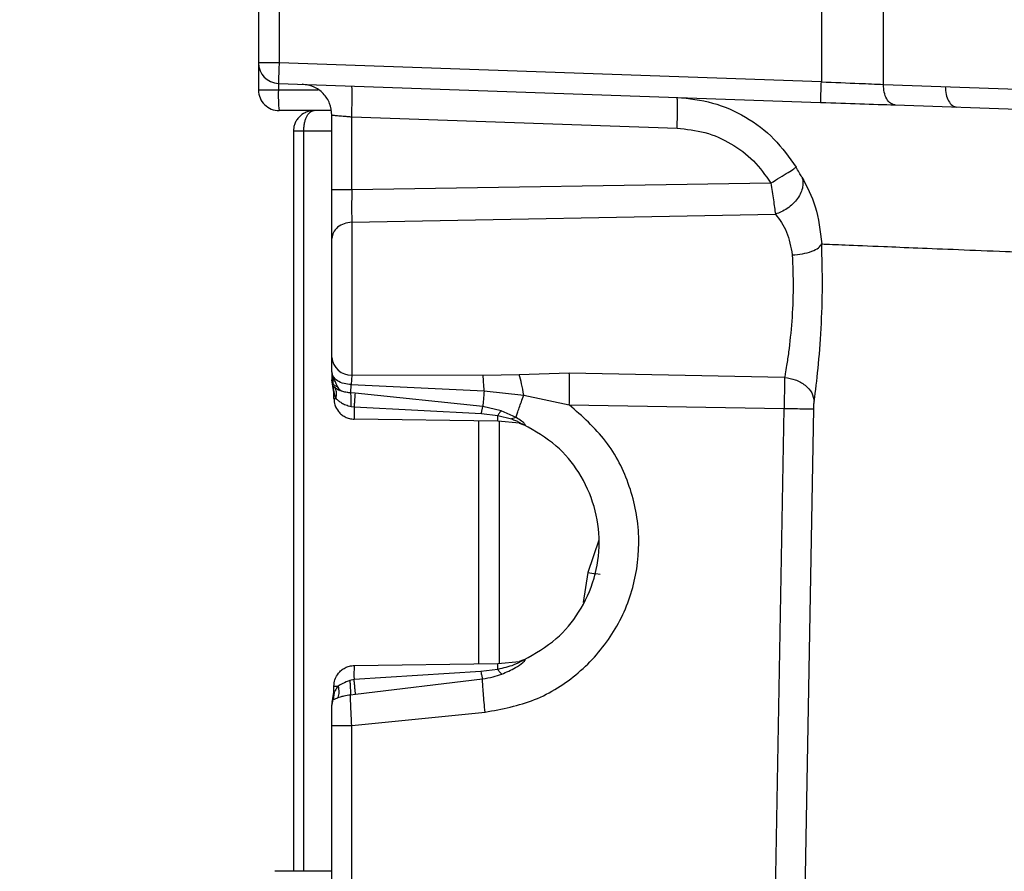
# Model space of a CAD drawing. Header units: inches. Extents: x 144.9 to 238.4, y 214.8 to 247.7.
# Tile 159 of 256: x 183.17 to 183.287, y 224.597 to 224.699. Entities that reach past the tile are written whole.
import ezdxf

# ---------------------------------------------------------------- set-up
doc = ezdxf.new("R2010")
doc.units = ezdxf.units.IN
doc.header["$LTSCALE"] = 0.25
doc.header["$MEASUREMENT"] = 0
doc.layers.add('ANNOTATIONS', color=1, linetype='Continuous')
doc.layers.add('MOTOR RH', color=7, linetype='Continuous')
doc.styles.add('ARIAL', font='arial.ttf', dxfattribs={"height": 0.09375})
doc.dimstyles.new('STANDARD$0', dxfattribs={"dimtxt": 0.09375, "dimasz": 0.09375, "dimexe": 0.03125, "dimexo": 0.046875, "dimgap": 0.09, "dimtad": 0, "dimtih": 1, "dimtoh": 1, "dimdec": 4, "dimzin": 0, "dimdsep": 46, "dimtxsty": 'ARIAL', "dimcen": 0.09, "dimadec": 0, "dimazin": 0, "dimtfac": 1, "dimtdec": 4, "dimtofl": 0, "dimtmove": 0, "dimatfit": 1, "dimfxl": 1, "dimtolj": 1, "dimtzin": 0, "dimarcsym": 0})

# ---------------------------------------------------------------- blocks, each defined once
blk = doc.blocks.new('*D49')
at = {"layer": 'ANNOTATIONS', "color": 0, "lineweight": -2, "transparency": 16777216}
for p, q in [((182.6900893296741, 223.8493624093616), (182.6900893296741, 225.9990556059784)), ((183.8307143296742, 224.9900478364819), (183.8307143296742, 225.9990556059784)), ((182.7838393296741, 225.9678056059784), (182.9752918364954, 225.9678056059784)), ((183.7369643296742, 225.9678056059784), (183.5455118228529, 225.9678056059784))]:
    blk.add_line(p, q, dxfattribs=at)
at = {"layer": 'ANNOTATIONS', "color": 0, "transparency": 16777216}
for points in [[(182.7838393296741, 225.9834306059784), (182.7838393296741, 225.9521806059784), (182.6900893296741, 225.9678056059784)], [(183.7369643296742, 225.9834306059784), (183.7369643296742, 225.9521806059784), (183.8307143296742, 225.9678056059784)]]:
    blk.add_solid(points, dxfattribs=at)
at = {"layer": 'defpoints', "color": 0, "transparency": 16777216}
for p in [(182.6900893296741, 225.9678056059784), (183.8307143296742, 224.9431728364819), (182.6900893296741, 223.8024874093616)]:
    blk.add_point(p, dxfattribs=at)
at = {"layer": 'ANNOTATIONS', "color": 0, "transparency": 16777216, "insert": (183.2604018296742, 225.9678056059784), "char_height": 0.09375, "attachment_point": 5, "style": 'ARIAL'}
blk.add_mtext('\\A1;18 5/8"', dxfattribs=at)
blk = doc.blocks.new('*D51')
at = {"layer": 'ANNOTATIONS', "color": 0, "lineweight": -2, "transparency": 16777216}
for p, q in [((182.6900893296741, 223.8493624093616), (182.6900893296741, 226.3654182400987)), ((184.1636564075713, 225.1127240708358), (184.1636564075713, 226.3654182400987)), ((182.7838393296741, 226.3341682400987), (183.2225311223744, 226.3341682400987)), ((184.0699064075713, 226.3341682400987), (183.631214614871, 226.3341682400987))]:
    blk.add_line(p, q, dxfattribs=at)
at = {"layer": 'ANNOTATIONS', "color": 0, "transparency": 16777216}
for points in [[(182.7838393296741, 226.3497932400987), (182.7838393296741, 226.3185432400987), (182.6900893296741, 226.3341682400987)], [(184.0699064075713, 226.3497932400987), (184.0699064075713, 226.3185432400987), (184.1636564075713, 226.3341682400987)]]:
    blk.add_solid(points, dxfattribs=at)
at = {"layer": 'defpoints', "color": 0, "transparency": 16777216}
for p in [(182.6900893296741, 226.3341682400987), (184.1636564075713, 225.0658490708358), (182.6900893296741, 223.8024874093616)]:
    blk.add_point(p, dxfattribs=at)
at = {"layer": 'ANNOTATIONS', "color": 0, "transparency": 16777216, "insert": (183.4268728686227, 226.3341682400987), "char_height": 0.09375, "attachment_point": 5, "style": 'ARIAL'}
blk.add_mtext('\\A1;24""', dxfattribs=at)

msp = doc.modelspace()

# ---------------------------------------------------------------- linework, layer by layer
at = {"layer": 'MOTOR RH'}
for p, q in [((183.2005777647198, 225.2836161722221), (183.2005777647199, 224.6938563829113)), ((183.1981171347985, 224.8628443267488), (183.1981171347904, 224.6906043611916)), ((183.2654970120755, 224.7004468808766), (183.2654970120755, 224.6915893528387)), ((183.2729382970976, 224.6912775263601), (183.2729382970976, 224.7003431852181)), ((183.2005777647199, 224.6938563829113), (183.1981171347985, 224.6938563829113)), ((183.2654970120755, 224.6915893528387), (183.2005777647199, 224.6938563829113)), ((183.200491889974, 224.6913972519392), (183.2654111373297, 224.6891302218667)), ((183.2004918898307, 224.6913972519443), (183.2004918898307, 224.6906043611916)), ((183.2052484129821, 224.6906043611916), (183.1981171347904, 224.6906043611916)), ((183.2729382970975, 224.6912775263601), (183.3063776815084, 224.6901097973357)), ((183.2482423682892, 224.6896021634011), (183.2482244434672, 224.6897303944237)), ((183.2067962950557, 224.6881437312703), (183.2005777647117, 224.6881437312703)), ((183.274340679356, 224.688818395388), (183.3098017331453, 224.6875800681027)), ((183.2069002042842, 224.6786439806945), (183.2069002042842, 224.6876091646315)), ((183.2092749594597, 224.6874018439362), (183.2482244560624, 224.6860416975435)), ((183.2092749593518, 224.6786439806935), (183.2092749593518, 224.6874018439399)), ((183.2023002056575, 224.6856831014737), (183.2023002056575, 224.5971004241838)), ((183.2035305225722, 224.5971004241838), (183.2035305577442, 224.6856831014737)), ((183.2069002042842, 224.6856831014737), (183.2035305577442, 224.6856831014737)), ((183.2594461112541, 224.6794693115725), (183.2092749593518, 224.6786439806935)), ((183.2092749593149, 224.6747746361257), (183.2599969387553, 224.675762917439)), ((183.2092749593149, 224.6747746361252), (183.2092749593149, 224.6564977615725)), ((183.2069002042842, 224.6568632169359), (183.2069002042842, 224.6585919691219)), ((183.2092749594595, 224.6564977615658), (183.2092242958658, 224.6553450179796)), ((183.2250004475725, 224.6564199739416), (183.2092749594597, 224.6564977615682)), ((183.2293118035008, 224.6565282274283), (183.2250004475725, 224.6564199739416)), ((183.2353232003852, 224.656705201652), (183.2293118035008, 224.6565282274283)), ((183.2610983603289, 224.6562125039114), (183.2353232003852, 224.656705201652)), ((183.2070232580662, 224.6551537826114), (183.2069002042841, 224.655922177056)), ((183.207023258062, 224.6551537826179), (183.2071462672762, 224.6543855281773)), ((183.2071462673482, 224.6543866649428), (183.2070232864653, 224.6551546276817)), ((183.209171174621, 224.6543591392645), (183.2092242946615, 224.6553450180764)), ((183.2092242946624, 224.6553450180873), (183.225121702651, 224.6545940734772)), ((183.2071385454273, 224.6545814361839), (183.2071364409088, 224.6546054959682)), ((183.2071384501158, 224.6545825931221), (183.2071383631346, 224.6545828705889)), ((183.2071462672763, 224.6536725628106), (183.2071462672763, 224.6543866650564)), ((183.2096710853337, 224.6543221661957), (183.209171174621, 224.6543591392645)), ((183.2249619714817, 224.6527117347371), (183.2096710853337, 224.6543221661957)), ((183.2251217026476, 224.6545940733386), (183.229863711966, 224.6540907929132)), ((183.2298637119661, 224.6540907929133), (183.2353232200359, 224.6529171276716)), ((183.2091910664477, 224.652724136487), (183.2095493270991, 224.6526815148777)), ((183.2095493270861, 224.6526815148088), (183.2248075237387, 224.6518850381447)), ((183.2271779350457, 224.6522166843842), (183.2249619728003, 224.652711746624)), ((183.2353232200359, 224.6529171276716), (183.2610380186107, 224.6525014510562)), ((183.2595311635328, 224.5669109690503), (183.2610379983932, 224.6525014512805)), ((183.2248075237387, 224.6518850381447), (183.2267483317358, 224.6516608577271)), ((183.2267483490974, 224.6516608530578), (183.2284023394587, 224.6512469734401)), ((183.2289436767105, 224.6514176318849), (183.2271779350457, 224.6522166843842)), ((183.2289436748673, 224.6514176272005), (183.2284023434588, 224.6512469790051)), ((183.2630745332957, 224.5668465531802), (183.2645806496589, 224.6524370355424)), ((183.2267752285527, 224.6509869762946), (183.2095746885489, 224.6512121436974)), ((183.224445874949, 224.6510174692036), (183.224445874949, 224.6219235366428)), ((183.2293771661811, 224.650717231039), (183.2267752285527, 224.6509869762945)), ((183.2269065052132, 224.6509733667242), (183.2269065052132, 224.6219676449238)), ((183.2293081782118, 224.6507305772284), (183.2298773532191, 224.6505481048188)), ((183.2293771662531, 224.6507172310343), (183.2299495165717, 224.6505247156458)), ((183.2297551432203, 224.6506025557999), (183.2294611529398, 224.6506962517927)), ((183.2294810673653, 224.6506919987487), (183.2295244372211, 224.6506833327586)), ((183.2298866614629, 224.6505442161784), (183.229594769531, 224.6506582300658)), ((183.2388522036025, 224.6367217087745), (183.2375384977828, 224.6328638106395)), ((183.2375384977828, 224.6328638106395), (183.2369702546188, 224.629278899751)), ((183.2375384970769, 224.6328638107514), (183.238510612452, 224.6327097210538)), ((183.2389966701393, 224.632632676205), (183.2385106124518, 224.6327097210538)), ((183.2095746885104, 224.6217288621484), (183.2267752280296, 224.6219540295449)), ((183.2267752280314, 224.6219540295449), (183.2293784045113, 224.6222240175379)), ((183.2298774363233, 224.6223929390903), (183.2293087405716, 224.6222105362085)), ((183.2293784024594, 224.6222240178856), (183.2299500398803, 224.6224162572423)), ((183.2294620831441, 224.6222449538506), (183.229755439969, 224.6223384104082)), ((183.2294624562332, 224.6222450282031), (183.2297556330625, 224.6223384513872)), ((183.2295254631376, 224.6222578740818), (183.2294818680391, 224.6222491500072)), ((183.2295953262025, 224.6222828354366), (183.2298868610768, 224.6223966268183)), ((183.2247413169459, 224.6209945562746), (183.2095514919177, 224.6200581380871)), ((183.2267481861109, 224.6212577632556), (183.2247413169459, 224.6209945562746)), ((183.2095514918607, 224.6200581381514), (183.2090438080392, 224.6199438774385)), ((183.2097258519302, 224.6182979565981), (183.2249177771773, 224.6201305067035)), ((183.2070232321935, 224.6177383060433), (183.2071462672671, 224.6184950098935)), ((183.2070232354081, 224.6177840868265), (183.2071462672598, 224.6185260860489)), ((183.2071462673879, 224.6184947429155), (183.2070235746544, 224.6177390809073)), ((183.2071689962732, 224.6184817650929), (183.2070508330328, 224.6176816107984)), ((183.2071372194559, 224.6182877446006), (183.2071476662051, 224.6184770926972)), ((183.2071462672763, 224.6192684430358), (183.2076423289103, 224.6192684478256)), ((183.2071462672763, 224.618495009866), (183.2071462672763, 224.6192684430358)), ((183.2091208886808, 224.6182378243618), (183.2097258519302, 224.6182979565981)), ((183.2069002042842, 224.6168814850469), (183.2070508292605, 224.6176816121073)), ((183.2069369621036, 224.6174425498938), (183.2070533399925, 224.6178615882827)), ((183.2070232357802, 224.6177871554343), (183.2070232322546, 224.6177383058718)), ((183.2070232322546, 224.6177383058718), (183.2070508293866, 224.6176816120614)), ((183.2069002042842, 224.6168814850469), (183.2069002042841, 224.6170188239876)), ((183.2092749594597, 224.6145545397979), (183.2252429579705, 224.6161482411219)), ((183.2069002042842, 224.5521133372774), (183.2069002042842, 224.6145545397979)), ((183.2092749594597, 224.5523206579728), (183.2092749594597, 224.6145545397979)), ((183.2069002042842, 224.5971004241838), (183.2000856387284, 224.5971004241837))]:
    msp.add_line(p, q, dxfattribs=at)
at = {"layer": 'MOTOR RH', "flags": 128}
msp.add_lwpolyline([(183.2071385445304, 224.6545803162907), (183.207144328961, 224.6544831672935), (183.2071462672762, 224.6543855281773)], dxfattribs=at)
at = {"layer": 'MOTOR RH'}
for centre, radius, start, end in [((183.2005777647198, 224.6938563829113), 0.002460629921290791, 179.9999999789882, 267.9999999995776), ((183.2005777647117, 224.6906043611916), 0.002460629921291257, 179.9999999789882, 270), ((183.2181828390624, 224.6899899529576), 0.01770161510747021, 178.0109119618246, 185.98665332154), ((183.2091778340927, 224.6587811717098), 0.002285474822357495, 184.7486545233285, 272.4356171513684), ((183.2253629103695, 224.620674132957), 0.01582341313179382, 176.1780451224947, 182.2310500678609), ((183.204685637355, 224.618555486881), 0.002460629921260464, 341.8051276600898, 2.101181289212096e-08), ((183.2093608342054, 224.6170188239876), 0.002460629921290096, 161.8051276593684, 179.9999999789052)]:
    msp.add_arc(centre, radius, start, end, dxfattribs=at)
for points in [[(183.2005777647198, 224.6938563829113), (183.200566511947, 224.6935341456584), (183.2005440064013, 224.6928896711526), (183.2005156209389, 224.6920768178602), (183.2004957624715, 224.691508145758), (183.2004931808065, 224.6914342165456), (183.200491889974, 224.6913972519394)], [(183.2654111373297, 224.6891302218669), (183.2654124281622, 224.6891671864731), (183.2654150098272, 224.6892411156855), (183.2654348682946, 224.6898097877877), (183.265463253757, 224.6906226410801), (183.2654857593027, 224.6912671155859), (183.2654970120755, 224.6915893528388)], [(183.2069002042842, 224.6876091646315), (183.2068472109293, 224.6880820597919), (183.2067412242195, 224.6890278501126), (183.2059235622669, 224.6902303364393), (183.204750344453, 224.691089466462), (183.203808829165, 224.6912283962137), (183.203338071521, 224.6912978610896)], [(183.2092749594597, 224.6874018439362), (183.2092898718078, 224.6878848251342), (183.2093196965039, 224.6888507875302), (183.2093324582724, 224.6900694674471), (183.209319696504, 224.6909226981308), (183.2092898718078, 224.6910345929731), (183.2092749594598, 224.6910905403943)], [(183.2743406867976, 224.6888183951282), (183.2741497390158, 224.6888610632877), (183.2737678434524, 224.6889463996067), (183.2732999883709, 224.6895175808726), (183.2729824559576, 224.6903235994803), (183.2729530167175, 224.6909595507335), (183.2729382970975, 224.6912775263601)], [(183.2803314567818, 224.6910193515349), (183.2803461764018, 224.6907013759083), (183.2803756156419, 224.6900654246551), (183.2806931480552, 224.6892594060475), (183.2811610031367, 224.6886882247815), (183.2815428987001, 224.6886028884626), (183.2817338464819, 224.6885602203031)], [(183.2035305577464, 224.685683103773), (183.2033693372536, 224.685683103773), (183.2030468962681, 224.685683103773), (183.202640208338, 224.685683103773), (183.2023556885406, 224.685683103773), (183.2023186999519, 224.685683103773), (183.2023002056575, 224.685683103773)], [(183.2092749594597, 224.6786439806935), (183.2089611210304, 224.6786439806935), (183.2083334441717, 224.6786439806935), (183.2075512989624, 224.6786439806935), (183.207006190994, 224.6786439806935), (183.2069355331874, 224.6786439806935), (183.2069002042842, 224.6786439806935)], [(183.2092749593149, 224.6747746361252), (183.2089611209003, 224.6747382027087), (183.2083334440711, 224.6746653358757), (183.2075512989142, 224.6742147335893), (183.2070061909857, 224.6735840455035), (183.2069355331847, 224.6730879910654), (183.2069002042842, 224.6728399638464)], [(183.2071462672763, 224.6536725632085), (183.2071572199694, 224.6536725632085), (183.2071791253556, 224.6536725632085), (183.2073231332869, 224.6536725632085), (183.2073951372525, 224.6536725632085)], [(183.2095493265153, 224.6526815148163), (183.2095480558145, 224.6524823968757), (183.2095455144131, 224.6520841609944), (183.2095498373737, 224.651605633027), (183.2095594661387, 224.6512758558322), (183.2095696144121, 224.6512333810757), (183.2095746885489, 224.6512121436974)], [(183.2252429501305, 224.6161482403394), (183.2252052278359, 224.6165359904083), (183.2251297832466, 224.6173114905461), (183.2250356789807, 224.6184054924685), (183.2249601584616, 224.6193888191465), (183.224931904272, 224.6198832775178), (183.2249177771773, 224.6201305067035)], [(183.2069002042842, 224.6145545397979), (183.2069355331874, 224.6145545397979), (183.207006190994, 224.6145545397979), (183.2075512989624, 224.6145545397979), (183.2083334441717, 224.6145545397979), (183.2089611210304, 224.6145545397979), (183.2092749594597, 224.6145545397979)]]:
    msp.add_open_spline(points, degree=3, dxfattribs=at)
for points, knots in [([(183.2654970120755, 224.6915893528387), (183.2670576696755, 224.6915246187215), (183.2697471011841, 224.6914130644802), (183.271994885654, 224.6913175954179), (183.2729382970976, 224.6912775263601)], [0, 0, 0, 0, 0.580292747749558, 1, 1, 1, 1]), ([(183.2482244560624, 224.6860416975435), (183.2482394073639, 224.6865255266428), (183.2482693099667, 224.6874931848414), (183.2482814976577, 224.6886996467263), (183.2482725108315, 224.6894630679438), (183.2482502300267, 224.68956588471), (183.2482423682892, 224.6896021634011)], [0, 0, 0, 0, 0.2820689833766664, 0.564137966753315, 0.8462069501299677, 1, 1, 1, 1]), ([(183.2482244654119, 224.6897303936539), (183.249654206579, 224.6895780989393), (183.2525157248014, 224.6892732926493), (183.2564850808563, 224.6874902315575), (183.2599800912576, 224.6848960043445), (183.2616391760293, 224.6825428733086), (183.2624679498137, 224.6813673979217)], [0, 0, 0, 0, 0.2497708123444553, 0.4998972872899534, 0.7501803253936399, 1, 1, 1, 1]), ([(183.2654111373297, 224.6891302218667), (183.2670223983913, 224.6890739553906), (183.2702449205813, 224.688961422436), (183.2729754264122, 224.6888660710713), (183.274340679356, 224.688818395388)], [0, 0, 0, 0, 0.4999999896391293, 1, 1, 1, 1]), ([(183.2047608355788, 224.6881437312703), (183.2045660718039, 224.6881304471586), (183.2041970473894, 224.6881052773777), (183.203567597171, 224.6878722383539), (183.2030445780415, 224.6874938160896), (183.20266344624, 224.6869993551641), (183.2024535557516, 224.6865766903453), (183.2023239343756, 224.6861335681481), (183.202308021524, 224.6858314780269), (183.2023002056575, 224.685683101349)], [0, 0, 0, 0, 0.1598952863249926, 0.302958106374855, 0.538231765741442, 0.6611225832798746, 0.7785446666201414, 0.8912284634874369, 1, 1, 1, 1]), ([(183.2035305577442, 224.685683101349), (183.2035346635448, 224.6858317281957), (183.2035430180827, 224.6861341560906), (183.2036087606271, 224.6865775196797), (183.2037129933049, 224.6869999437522), (183.2039018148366, 224.6874939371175), (183.2041656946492, 224.6878721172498), (183.204475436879, 224.6881052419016), (183.2046622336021, 224.6881304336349), (183.2047608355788, 224.6881437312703)], [0, 0, 0, 0, 0.1089469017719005, 0.2216866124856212, 0.339050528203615, 0.4617760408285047, 0.6969394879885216, 0.8400273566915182, 1, 1, 1, 1]), ([(183.2069002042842, 224.6876091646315), (183.2069337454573, 224.6876060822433), (183.2070026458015, 224.6875997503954), (183.2075194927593, 224.6875555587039), (183.2081351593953, 224.6875003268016), (183.2087242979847, 224.6874495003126), (183.2090838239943, 224.6874183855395), (183.2092749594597, 224.6874018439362)], [0, 0, 0, 0, 0.2427340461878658, 0.4986247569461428, 0.712542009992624, 0.8471781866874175, 1, 1, 1, 1]), ([(183.2482244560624, 224.6860416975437), (183.2493506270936, 224.6859219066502), (183.2516053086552, 224.6856820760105), (183.2547332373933, 224.6842797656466), (183.2574862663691, 224.6822409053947), (183.2587938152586, 224.6803917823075), (183.2594461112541, 224.6794693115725)], [0, 0, 0, 0, 0.2499484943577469, 0.5004162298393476, 0.7507729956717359, 1, 1, 1, 1]), ([(183.2594461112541, 224.6794693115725), (183.2598151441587, 224.6796936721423), (183.2605791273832, 224.6801581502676), (183.2615629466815, 224.6807693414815), (183.2622690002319, 224.6812196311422), (183.2624031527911, 224.6813192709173), (183.2624679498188, 224.681367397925)], [0, 0, 0, 0, 0.2415329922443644, 0.500029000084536, 0.7585090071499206, 1, 1, 1, 1]), ([(183.2631539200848, 224.6801966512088), (183.2630528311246, 224.6803713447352), (183.2628434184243, 224.6807332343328), (183.2625959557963, 224.6811511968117), (183.2624679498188, 224.681367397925)], [0, 0, 0, 0, 0.4827260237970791, 1, 1, 1, 1]), ([(183.2631539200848, 224.6801966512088), (183.2632069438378, 224.680020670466), (183.2633173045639, 224.679654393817), (183.2632840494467, 224.6790131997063), (183.263077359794, 224.6783169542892), (183.2626766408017, 224.6776125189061), (183.2621129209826, 224.6769624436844), (183.261439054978, 224.6764220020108), (183.2607216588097, 224.676008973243), (183.2602321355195, 224.6758427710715), (183.2599969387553, 224.6757629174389)], [0, 0, 0, 0, 0.1135927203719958, 0.2364256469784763, 0.3662958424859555, 0.4999941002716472, 0.6336932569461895, 0.7635659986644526, 0.8864027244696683, 1, 1, 1, 1]), ([(183.2631539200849, 224.6801966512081), (183.2637606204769, 224.6790650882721), (183.2650084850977, 224.6767376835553), (183.2653552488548, 224.6737303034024), (183.2655334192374, 224.6721850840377)], [0, 0, 0, 0, 0.486190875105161, 0.9999999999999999, 0.9999999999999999, 0.9999999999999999, 0.9999999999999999]), ([(183.2069002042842, 224.6728399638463), (183.2069002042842, 224.6732100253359), (183.2069002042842, 224.6739515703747), (183.2069002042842, 224.6753829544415), (183.2069002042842, 224.6769655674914), (183.2069002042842, 224.6780838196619), (183.2069002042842, 224.6786439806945)], [0, 0, 0, 0, 0.2485639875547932, 0.4980831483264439, 0.7485770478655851, 1, 1, 1, 1]), ([(183.2092749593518, 224.6786439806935), (183.2092722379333, 224.6782735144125), (183.2092667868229, 224.677531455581), (183.2092646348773, 224.6764787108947), (183.2092667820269, 224.6755211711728), (183.2092722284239, 224.6750239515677), (183.2092749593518, 224.6747746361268)], [0, 0, 0, 0, 0.2494308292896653, 0.4996199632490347, 0.74909985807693, 1, 1, 1, 1]), ([(183.2594461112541, 224.6794693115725), (183.2595007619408, 224.6791270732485), (183.2596107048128, 224.6784385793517), (183.2597593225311, 224.6774481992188), (183.2598932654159, 224.6765180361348), (183.2599620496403, 224.6760170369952), (183.2599969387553, 224.6757629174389)], [0, 0, 0, 0, 0.2447679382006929, 0.4924090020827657, 0.7425368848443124, 1, 1, 1, 1]), ([(183.2599969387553, 224.675762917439), (183.2604983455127, 224.6750917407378), (183.2614903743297, 224.6737638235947), (183.2618402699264, 224.6718259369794), (183.2620133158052, 224.6708675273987)], [0, 0, 0, 0, 0.5054356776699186, 1, 1, 1, 1]), ([(183.2069002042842, 224.6585919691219), (183.2069002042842, 224.658992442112), (183.2069002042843, 224.6598052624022), (183.2069002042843, 224.6615031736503), (183.2069002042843, 224.6634344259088), (183.2069002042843, 224.6654999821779), (183.2069002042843, 224.6675934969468), (183.2069002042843, 224.6696097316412), (183.2069002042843, 224.6714421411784), (183.2069002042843, 224.672378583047), (183.2069002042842, 224.6728399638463)], [0, 0, 0, 0, 0.1231739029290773, 0.2500000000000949, 0.3768260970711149, 0.5000000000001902, 0.6231739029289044, 0.7499999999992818, 0.8768260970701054, 1, 1, 1, 1]), ([(183.2620133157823, 224.6708675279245), (183.262425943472, 224.6709037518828), (183.2632774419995, 224.6709785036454), (183.264391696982, 224.6712895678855), (183.2652259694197, 224.6717078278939), (183.2654330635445, 224.6720293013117), (183.2655334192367, 224.672185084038)], [0, 0, 0, 0, 0.242295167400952, 0.5000003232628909, 0.7577052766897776, 1, 1, 1, 1]), ([(183.2646394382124, 224.6533640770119), (183.2647989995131, 224.6546155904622), (183.2651188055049, 224.6571239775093), (183.2655029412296, 224.6619996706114), (183.2656744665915, 224.6672086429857), (183.2655805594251, 224.6705218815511), (183.265533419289, 224.6721850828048)], [0, 0, 0, 0, 0.249043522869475, 0.4991536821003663, 0.748581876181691, 1, 1, 1, 1]), ([(183.2655334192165, 224.6721850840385), (183.2663558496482, 224.672151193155), (183.268017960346, 224.6720827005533), (183.2722054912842, 224.67191055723), (183.2769284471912, 224.6717174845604), (183.2818093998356, 224.6715182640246), (183.2868787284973, 224.6713110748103), (183.2918998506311, 224.6711052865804), (183.2966928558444, 224.670908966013), (183.3019222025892, 224.6706948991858), (183.3091338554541, 224.6703997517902), (183.3189285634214, 224.6699982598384), (183.3273836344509, 224.6696522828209), (183.33180105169, 224.6694715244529)], [0, 0, 0, 0, 0.1211240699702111, 0.2447886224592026, 0.3286819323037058, 0.4137093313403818, 0.4998722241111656, 0.5600793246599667, 0.6218325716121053, 0.6851324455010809, 0.7499794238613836, 0.8693748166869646, 1, 1, 1, 1]), ([(183.2620133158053, 224.6708675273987), (183.2620634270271, 224.6695712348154), (183.2621634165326, 224.6669846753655), (183.2619852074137, 224.6628856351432), (183.2616560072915, 224.6597638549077), (183.2613647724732, 224.6577771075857), (183.2612139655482, 224.6568641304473), (183.2611339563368, 224.6564098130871), (183.2611079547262, 224.6562656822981), (183.2610983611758, 224.6562125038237)], [0, 0, 0, 0, 0.2505047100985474, 0.4998449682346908, 0.7494321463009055, 0.8745441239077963, 0.9588397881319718, 0.9848135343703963, 1, 1, 1, 1]), ([(183.2069002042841, 224.6568632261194), (183.2069002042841, 224.6567238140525), (183.2069002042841, 224.6564460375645), (183.2069002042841, 224.6561529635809), (183.2069002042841, 224.6559580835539), (183.2069002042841, 224.6559342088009), (183.2069002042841, 224.655922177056)], [0, 0, 0, 0, 0.2520812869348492, 0.5022682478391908, 0.7491667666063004, 1, 1, 1, 1]), ([(183.2092242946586, 224.6553450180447), (183.2089271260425, 224.6553749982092), (183.2083101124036, 224.6554372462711), (183.2075312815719, 224.6557937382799), (183.2069984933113, 224.6562940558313), (183.2069321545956, 224.6566782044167), (183.2069002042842, 224.6568632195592)], [0, 0, 0, 0, 0.2408121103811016, 0.5000001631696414, 0.759188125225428, 1, 1, 1, 1]), ([(183.2070605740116, 224.6553814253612), (183.2070601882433, 224.655506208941), (183.2070594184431, 224.6557552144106), (183.2070592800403, 224.6561356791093), (183.2070592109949, 224.6563254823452)], [0, 0, 0, 0, 0.5011278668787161, 1, 1, 1, 1]), ([(183.2079262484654, 224.654614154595), (183.2079236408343, 224.654616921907), (183.2077253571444, 224.6548273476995), (183.2073889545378, 224.6554243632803), (183.2071680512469, 224.6560295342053), (183.2070612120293, 224.6563222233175)], [0, 0, 0, 0, 0.006834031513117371, 0.5196582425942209, 1, 1, 1, 1]), ([(183.2251217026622, 224.6545940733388), (183.2251051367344, 224.6549471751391), (183.2250720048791, 224.6556533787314), (183.2250243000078, 224.6561644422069), (183.2250004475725, 224.6564199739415)], [0, 0, 0, 0, 0.5000000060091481, 1, 1, 1, 1]), ([(183.2298637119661, 224.6540907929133), (183.2297829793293, 224.6545651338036), (183.2296215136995, 224.6555138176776), (183.2294150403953, 224.6561900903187), (183.2293118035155, 224.6565282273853)], [0, 0, 0, 0, 0.4999988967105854, 1, 1, 1, 1]), ([(183.2353232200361, 224.6529171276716), (183.2353282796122, 224.6532770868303), (183.235338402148, 224.6539972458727), (183.2353421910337, 224.6550203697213), (183.2353384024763, 224.6559599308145), (183.2353282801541, 224.6564568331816), (183.235323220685, 224.6567052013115)], [0, 0, 0, 0, 0.2499164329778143, 0.4999999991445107, 0.7500835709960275, 0.9999999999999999, 0.9999999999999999, 0.9999999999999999, 0.9999999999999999]), ([(183.261098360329, 224.6562125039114), (183.2610942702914, 224.6559657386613), (183.2610861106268, 224.6554734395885), (183.2610712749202, 224.6545540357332), (183.2610551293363, 224.6535536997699), (183.2610437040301, 224.6528519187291), (183.2610379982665, 224.6525014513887)], [0, 0, 0, 0, 0.250464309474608, 0.4996787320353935, 0.7501410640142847, 1, 1, 1, 1]), ([(183.2610983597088, 224.6562124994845), (183.2615341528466, 224.6561400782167), (183.2624373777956, 224.6559899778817), (183.2635990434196, 224.6553110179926), (183.2644246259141, 224.6543914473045), (183.2645695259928, 224.6536984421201), (183.2646394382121, 224.6533640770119)], [0, 0, 0, 0, 0.2412428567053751, 0.499999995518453, 0.7587571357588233, 1, 1, 1, 1]), ([(183.206905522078, 224.6559537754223), (183.2069114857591, 224.6558583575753), (183.206925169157, 224.6556394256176), (183.2070271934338, 224.6554001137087), (183.2071490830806, 224.6553110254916), (183.2072034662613, 224.6552712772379)], [0, 0, 0, 0, 0.2996463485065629, 0.6875250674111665, 1, 1, 1, 1]), ([(183.2070232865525, 224.6551546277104), (183.2070232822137, 224.6551543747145), (183.2070232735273, 224.6551538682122), (183.2070232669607, 224.6551538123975), (183.2070232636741, 224.6551537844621), (183.2070231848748, 224.655153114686), (183.2070233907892, 224.6551607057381), (183.2070232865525, 224.6551546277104)], [0, 0, 0, 0, 0.4994959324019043, 1, 1, 1, 1.00000084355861, 1.00000084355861, 1.00000084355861, 1.00000084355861]), ([(183.2070232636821, 224.6551537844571), (183.2070232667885, 224.6551538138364), (183.207023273, 224.6551538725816), (183.2070232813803, 224.6551543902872), (183.2070232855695, 224.6551546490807), (183.2070233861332, 224.6551608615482), (183.2070231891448, 224.6551530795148), (183.2070232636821, 224.6551537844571)], [0, 0, 0, 0, 0.5001146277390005, 1, 1, 1, 1.000000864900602, 1.000000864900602, 1.000000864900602, 1.000000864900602]), ([(183.2070232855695, 224.6551546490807), (183.2070294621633, 224.6551475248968), (183.2070434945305, 224.6551313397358), (183.2072241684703, 224.6549950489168), (183.2073253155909, 224.6549187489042)], [0, 0, 0, 0, 0.4401676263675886, 1, 1, 1, 1]), ([(183.2073253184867, 224.6549188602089), (183.2072240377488, 224.6549949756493), (183.2070436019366, 224.655130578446), (183.207029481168, 224.6551472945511), (183.2070232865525, 224.6551546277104)], [0, 0, 0, 0, 0.5613117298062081, 1, 1, 1, 1]), ([(183.2072034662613, 224.6552712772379), (183.2072204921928, 224.6552547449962), (183.2073083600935, 224.6551694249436), (183.2074425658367, 224.6551658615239), (183.2075507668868, 224.6551629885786)], [0, 0, 0, 0, 0.193767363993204, 0.9999999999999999, 0.9999999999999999, 0.9999999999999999, 0.9999999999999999]), ([(183.2073253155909, 224.6549187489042), (183.207421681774, 224.6548589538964), (183.2075722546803, 224.6547655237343), (183.2078374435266, 224.654668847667), (183.2079329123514, 224.6546340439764)], [0, 0, 0, 0, 0.6399968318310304, 1, 1, 1, 1]), ([(183.2079383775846, 224.6546316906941), (183.2078413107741, 224.6546670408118), (183.2075739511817, 224.654764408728), (183.2074220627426, 224.6548587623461), (183.2073253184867, 224.6549188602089)], [0, 0, 0, 0, 0.3630571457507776, 0.9999999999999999, 0.9999999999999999, 0.9999999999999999, 0.9999999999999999]), ([(183.2073951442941, 224.6536725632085), (183.2074292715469, 224.6538922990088), (183.2074980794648, 224.6543353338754), (183.2073832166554, 224.6547233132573), (183.2073253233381, 224.6549188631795)], [0, 0, 0, 0, 0.4959785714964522, 0.9999999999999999, 0.9999999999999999, 0.9999999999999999, 0.9999999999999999]), ([(183.2071462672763, 224.6543866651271), (183.2071467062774, 224.6543859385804), (183.2071476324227, 224.6543844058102), (183.2071586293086, 224.6543387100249), (183.207190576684, 224.6542128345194), (183.2072347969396, 224.6540674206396), (183.2072750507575, 224.6539532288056), (183.2073151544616, 224.6538448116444), (183.2073602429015, 224.653747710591), (183.2073951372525, 224.6536725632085)], [0, 0, 0, 0, 0.07218686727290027, 0.1522901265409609, 0.3480438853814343, 0.627780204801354, 0.6672989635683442, 0.7425196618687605, 1, 1, 1, 1]), ([(183.2071462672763, 224.6536725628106), (183.2071696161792, 224.653416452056), (183.2072201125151, 224.6528625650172), (183.2075835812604, 224.652216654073), (183.2080302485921, 224.6517597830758), (183.208471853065, 224.651468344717), (183.2089960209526, 224.6512598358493), (183.2093783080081, 224.6512283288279), (183.209574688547, 224.6512121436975)], [0, 0, 0, 0, 0.2003899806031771, 0.4333805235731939, 0.5627049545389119, 0.7002534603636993, 0.8460204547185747, 1, 1, 1, 1]), ([(183.2073951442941, 224.6536725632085), (183.2074820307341, 224.6535900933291), (183.2076599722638, 224.653421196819), (183.2080653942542, 224.6531640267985), (183.2085737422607, 224.6528960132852), (183.2089744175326, 224.6527844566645), (183.2091910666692, 224.6527241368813)], [0, 0, 0, 0, 0.2208307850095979, 0.4522566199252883, 0.7038296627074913, 1, 1, 1, 1]), ([(183.209171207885, 224.6543594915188), (183.2090166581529, 224.6543718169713), (183.2086820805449, 224.6543984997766), (183.2082448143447, 224.6545062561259), (183.2080243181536, 224.654596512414), (183.2079383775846, 224.6546316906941)], [0, 0, 0, 0, 0.3437790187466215, 0.744231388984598, 1, 1, 1, 1]), ([(183.2091910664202, 224.6527241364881), (183.2091943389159, 224.652883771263), (183.209200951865, 224.6532063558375), (183.2091996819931, 224.6536521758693), (183.2091906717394, 224.654051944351), (183.2091776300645, 224.6542574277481), (183.2091711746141, 224.6543591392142)], [0, 0, 0, 0, 0.2473686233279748, 0.4998741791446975, 0.7524445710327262, 1, 1, 1, 1]), ([(183.20967108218, 224.6543221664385), (183.2096645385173, 224.6542201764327), (183.2096513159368, 224.6540140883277), (183.2096223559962, 224.6536128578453), (183.2095883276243, 224.6531653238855), (183.2095622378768, 224.6528416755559), (183.2095493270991, 224.6526815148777)], [0, 0, 0, 0, 0.2474553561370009, 0.5000255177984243, 0.752582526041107, 1, 1, 1, 1]), ([(183.2251217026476, 224.6545940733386), (183.2250889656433, 224.6542298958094), (183.225022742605, 224.6534932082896), (183.2249823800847, 224.6529741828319), (183.2249619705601, 224.6527117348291)], [0, 0, 0, 0, 0.4943446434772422, 1, 1, 1, 1]), ([(183.228969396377, 224.6514924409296), (183.2290160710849, 224.6516415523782), (183.2291099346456, 224.6519414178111), (183.2293217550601, 224.6525670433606), (183.2295724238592, 224.6532842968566), (183.2297674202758, 224.6538241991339), (183.2298636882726, 224.6540907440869)], [0, 0, 0, 0, 0.2502964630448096, 0.5033500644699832, 0.7548083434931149, 1, 1, 1, 1]), ([(183.2248075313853, 224.6518850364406), (183.224835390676, 224.6520459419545), (183.2248911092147, 224.6523677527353), (183.2249383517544, 224.6525970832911), (183.224961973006, 224.652711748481)], [0, 0, 0, 0, 0.5000003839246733, 1, 1, 1, 1]), ([(183.2252429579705, 224.6161482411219), (183.2272609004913, 224.6165283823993), (183.2313004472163, 224.6172893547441), (183.2365870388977, 224.6206453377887), (183.2406856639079, 224.625295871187), (183.2432072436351, 224.6309817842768), (183.2439399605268, 224.6371597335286), (183.2427888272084, 224.6432491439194), (183.2399552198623, 224.6488377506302), (183.2368682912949, 224.6515563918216), (183.2353232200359, 224.6529171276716)], [0, 0, 0, 0, 0.1248603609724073, 0.2499472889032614, 0.3750033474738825, 0.4999516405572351, 0.6248481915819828, 0.749953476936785, 0.8748465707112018, 1, 1, 1, 1]), ([(183.2610379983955, 224.6525014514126), (183.2614772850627, 224.6524936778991), (183.2623553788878, 224.6524781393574), (183.2634809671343, 224.6524578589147), (183.2643046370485, 224.6524426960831), (183.2644886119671, 224.6524389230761), (183.2645806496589, 224.6524370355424)], [0, 0, 0, 0, 0.2501365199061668, 0.4999999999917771, 0.7498634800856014, 1, 1, 1, 1]), ([(183.2645806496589, 224.6524370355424), (183.2645827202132, 224.6525249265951), (183.264586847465, 224.6527001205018), (183.2645998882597, 224.652949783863), (183.2646169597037, 224.6531795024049), (183.2646319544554, 224.6533026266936), (183.2646394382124, 224.6533640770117)], [0, 0, 0, 0, 0.2520078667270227, 0.5023292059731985, 0.7516166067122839, 0.9999999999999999, 0.9999999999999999, 0.9999999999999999, 0.9999999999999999]), ([(183.2271779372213, 224.6522166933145), (183.2271091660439, 224.6521422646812), (183.2269718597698, 224.6519936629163), (183.2268227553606, 224.6517716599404), (183.226748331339, 224.6516608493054)], [0, 0, 0, 0, 0.5008596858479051, 1, 1, 1, 1]), ([(183.2267752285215, 224.6509869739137), (183.2267719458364, 224.6509954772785), (183.2267652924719, 224.6510127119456), (183.2267573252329, 224.6511525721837), (183.2267512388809, 224.6513647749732), (183.2267492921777, 224.6515630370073), (183.2267483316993, 224.6516608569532)], [0, 0, 0, 0, 0.2466936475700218, 0.5000000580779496, 0.7533064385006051, 1, 1, 1, 1]), ([(183.2289436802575, 224.6514176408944), (183.2289478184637, 224.6514297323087), (183.228956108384, 224.6514539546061), (183.2289649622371, 224.6514795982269), (183.228969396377, 224.6514924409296)], [0, 0, 0, 0, 0.4991852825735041, 1, 1, 1, 1]), ([(183.2299495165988, 224.6505247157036), (183.2299778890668, 224.6505172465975), (183.230032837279, 224.6505027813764), (183.2300611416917, 224.6505215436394), (183.2300406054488, 224.6505737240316), (183.2299638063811, 224.6506658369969), (183.229819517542, 224.6508017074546), (183.2295001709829, 224.6510620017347), (183.2291756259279, 224.6512694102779), (183.2289436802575, 224.6514176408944)], [0, 0, 0, 0, 0.09553449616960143, 0.1850191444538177, 0.2741876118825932, 0.3689362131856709, 0.494377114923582, 0.6386417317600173, 1, 1, 1, 1]), ([(183.2284023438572, 224.6512469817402), (183.2285680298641, 224.6511850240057), (183.2288827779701, 224.6510673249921), (183.2292317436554, 224.6509020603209), (183.2294091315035, 224.650798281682), (183.2294693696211, 224.6507535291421), (183.22949322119, 224.6507283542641), (183.2294947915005, 224.6507120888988), (183.2294675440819, 224.6507022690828), (183.2294139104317, 224.65071114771), (183.2293771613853, 224.6507172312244)], [0, 0, 0, 0, 0.3028258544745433, 0.5752680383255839, 0.6920955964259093, 0.7448197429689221, 0.7945430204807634, 0.843017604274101, 0.8924378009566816, 0.9999999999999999, 0.9999999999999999, 0.9999999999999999, 0.9999999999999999]), ([(183.2298772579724, 224.6505478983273), (183.2298816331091, 224.6505463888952), (183.2298905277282, 224.6505433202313), (183.229929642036, 224.6505309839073), (183.2299495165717, 224.6505247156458)], [0, 0, 0, 0, 0.491885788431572, 1, 1, 1, 1]), ([(183.2298774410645, 224.6223929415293), (183.2312308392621, 224.6231654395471), (183.2337957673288, 224.6246294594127), (183.2366587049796, 224.6281006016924), (183.2384735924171, 224.6320708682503), (183.2390921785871, 224.6364653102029), (183.238476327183, 224.640861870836), (183.2366613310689, 224.6448372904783), (183.2337964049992, 224.6483113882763), (183.2312300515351, 224.64977608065), (183.2298773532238, 224.6505481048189)], [0, 0, 0, 0, 0.1319072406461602, 0.2499874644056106, 0.3766609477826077, 0.4998406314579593, 0.6230625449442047, 0.7498767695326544, 0.8681626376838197, 1, 1, 1, 1]), ([(183.2293784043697, 224.6222240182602), (183.2294108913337, 224.6222295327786), (183.2294583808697, 224.6222375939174), (183.2294898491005, 224.6222326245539), (183.2294973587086, 224.6222223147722), (183.2294879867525, 224.6222049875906), (183.2294531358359, 224.622172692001), (183.2293301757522, 224.6220918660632), (183.2290559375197, 224.6219534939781), (183.2282195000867, 224.6215962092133), (183.2274086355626, 224.6214096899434), (183.2267481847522, 224.6212577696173)], [0, 0, 0, 0, 0.04833131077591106, 0.07065084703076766, 0.09229123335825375, 0.1139679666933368, 0.1363968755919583, 0.1851519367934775, 0.2995323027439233, 0.4294676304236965, 1, 1, 1, 1]), ([(183.2267481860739, 224.6212577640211), (183.2267491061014, 224.6213585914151), (183.2267509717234, 224.6215630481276), (183.2267570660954, 224.6217825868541), (183.2267651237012, 224.6219273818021), (183.2267718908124, 224.6219452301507), (183.2267752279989, 224.6219540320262)], [0, 0, 0, 0, 0.2465739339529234, 0.4999999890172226, 0.7534260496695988, 1, 1, 1, 1]), ([(183.2272267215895, 224.6207001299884), (183.2277916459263, 224.6209415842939), (183.2287171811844, 224.6213371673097), (183.2296089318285, 224.6219540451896), (183.229954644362, 224.6222615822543), (183.2300577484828, 224.6223867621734), (183.2300581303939, 224.6224423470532), (183.2299867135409, 224.6224251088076), (183.2299500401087, 224.6224162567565)], [0, 0, 0, 0, 0.4248716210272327, 0.696082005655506, 0.7847459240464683, 0.8612044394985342, 0.9287267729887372, 1, 1, 1, 1]), ([(183.2294945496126, 224.6222208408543), (183.2295139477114, 224.6222292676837), (183.2295525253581, 224.6222460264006), (183.2296045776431, 224.6222731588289), (183.2296120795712, 224.622279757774), (183.229617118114, 224.6222841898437)], [0, 0, 0, 0, 0.2493104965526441, 0.4958121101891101, 0.9999999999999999, 0.9999999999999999, 0.9999999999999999, 0.9999999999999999]), ([(183.2299500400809, 224.6224162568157), (183.2299300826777, 224.6224099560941), (183.2298908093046, 224.6223975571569), (183.2298818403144, 224.6223944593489), (183.2298774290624, 224.6223929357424)], [0, 0, 0, 0, 0.5081662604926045, 1, 1, 1, 1]), ([(183.2071462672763, 224.6192684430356), (183.2071696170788, 224.6195245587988), (183.2072201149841, 224.620078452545), (183.2075835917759, 224.6207243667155), (183.2080302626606, 224.6211812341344), (183.2084718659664, 224.6214726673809), (183.2089960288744, 224.6216811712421), (183.2093783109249, 224.6217126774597), (183.209574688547, 224.6217288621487)], [0, 0, 0, 0, 0.2003938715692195, 0.4333857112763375, 0.5627098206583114, 0.7002573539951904, 0.8460227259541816, 0.9999999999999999, 0.9999999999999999, 0.9999999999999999, 0.9999999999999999]), ([(183.2247412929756, 224.6209945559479), (183.2247727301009, 224.6208293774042), (183.2248362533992, 224.6204956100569), (183.2248904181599, 224.6202530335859), (183.2249177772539, 224.6201305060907)], [0, 0, 0, 0, 0.4948912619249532, 1, 1, 1, 1]), ([(183.2249177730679, 224.6201305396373), (183.2253455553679, 224.6201997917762), (183.2261338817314, 224.6203274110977), (183.2268837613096, 224.6205831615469), (183.2272267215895, 224.6207001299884)], [0, 0, 0, 0, 0.5426461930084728, 1, 1, 1, 1]), ([(183.2272267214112, 224.6207001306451), (183.2271503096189, 224.6207742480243), (183.2269974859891, 224.6209224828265), (183.2268312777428, 224.6211460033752), (183.2267481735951, 224.6212577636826)], [0, 0, 0, 0, 0.4999998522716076, 1, 1, 1, 1]), ([(183.2090438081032, 224.619943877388), (183.2087633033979, 224.6198199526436), (183.2083647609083, 224.6196438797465), (183.2079009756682, 224.6194184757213), (183.2077276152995, 224.6193179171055), (183.2076423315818, 224.6192684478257)], [0, 0, 0, 0, 0.5469663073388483, 0.7771324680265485, 1, 1, 1, 1]), ([(183.2090438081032, 224.619943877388), (183.2090547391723, 224.6197840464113), (183.2090768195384, 224.6194611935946), (183.2091005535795, 224.6190017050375), (183.2091167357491, 224.6185791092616), (183.2091196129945, 224.6183500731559), (183.209121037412, 224.6182366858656)], [0, 0, 0, 0, 0.2475268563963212, 0.4999953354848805, 0.7524662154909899, 1, 1, 1, 1]), ([(183.2097258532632, 224.61829795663), (183.2097157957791, 224.6184143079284), (183.2096954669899, 224.6186494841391), (183.2096534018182, 224.6190859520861), (183.2096051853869, 224.6195608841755), (183.2095692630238, 224.6198935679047), (183.2095514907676, 224.6200581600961)], [0, 0, 0, 0, 0.2473705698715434, 0.5000002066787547, 0.7526297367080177, 0.9999999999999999, 0.9999999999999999, 0.9999999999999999, 0.9999999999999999]), ([(183.2071115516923, 224.6180910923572), (183.2071165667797, 224.618113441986), (183.2071265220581, 224.6181578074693), (183.2071508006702, 224.6182794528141), (183.2071645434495, 224.6183977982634), (183.2071732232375, 224.6184725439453)], [0, 0, 0, 0, 0.2721960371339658, 0.5403270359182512, 1, 1, 1, 1]), ([(183.2071689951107, 224.6184817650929), (183.2071622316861, 224.6184712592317), (183.2071489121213, 224.6184505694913), (183.2071471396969, 224.6184803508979), (183.2071462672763, 224.618495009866)], [0, 0, 0, 0, 0.5077812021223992, 1, 1, 1, 1]), ([(183.2076423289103, 224.6192684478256), (183.2075108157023, 224.6190900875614), (183.2073325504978, 224.61884832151), (183.2072122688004, 224.6185751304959), (183.2071817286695, 224.6185092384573), (183.2071689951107, 224.6184817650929)], [0, 0, 0, 0, 0.6212309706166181, 0.8420740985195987, 1, 1, 1, 1]), ([(183.2076423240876, 224.6192684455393), (183.2076850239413, 224.6190202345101), (183.2077704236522, 224.6185238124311), (183.2076736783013, 224.6180995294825), (183.2076253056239, 224.6178873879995)], [0, 0, 0, 0, 0.4999999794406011, 1, 1, 1, 1]), ([(183.2070508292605, 224.6176816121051), (183.2070857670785, 224.6176878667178), (183.2071651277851, 224.6177020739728), (183.2074601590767, 224.6178208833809), (183.2076253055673, 224.6178873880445)], [0, 0, 0, 0, 0.4402407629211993, 1, 1, 1, 1]), ([(183.2076253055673, 224.6178873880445), (183.2077272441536, 224.6179214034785), (183.2079400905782, 224.6179924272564), (183.2084388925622, 224.6181357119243), (183.2088607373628, 224.6181981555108), (183.2091210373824, 224.6182366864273)], [0, 0, 0, 0, 0.2603434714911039, 0.5435937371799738, 1, 1, 1, 1]), ([(183.2092749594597, 224.6145545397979), (183.2092557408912, 224.6149447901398), (183.2092187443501, 224.6156960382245), (183.2091608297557, 224.6170205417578), (183.20913641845, 224.6177645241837), (183.2091208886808, 224.6182378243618)], [0, 0, 0, 0, 0.2822850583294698, 0.5434104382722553, 0.9999999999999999, 0.9999999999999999, 0.9999999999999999, 0.9999999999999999]), ([(183.2069002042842, 224.6145545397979), (183.2069002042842, 224.6148065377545), (183.2069002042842, 224.6153108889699), (183.2069002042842, 224.615994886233), (183.2069002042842, 224.6165629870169), (183.2069002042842, 224.6167749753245), (183.2069002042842, 224.6168814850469)], [0, 0, 0, 0, 0.2485795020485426, 0.4975094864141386, 0.7475326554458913, 1, 1, 1, 1])]:
    msp.add_open_spline(points, degree=3, knots=knots, dxfattribs=at)

# ---------------------------------------------------------------- dimensions: what is measured, and where the dimension line sits
at = {"layer": 'ANNOTATIONS'}
for base, p1, text, picture, middle in [((182.6900893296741, 226.3341682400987), (184.1636564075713, 225.0658490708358), '24""', '*D51', (183.4268728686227, 226.3341682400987)), ((182.6900893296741, 225.9678056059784), (183.8307143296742, 224.9431728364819), '18 5/8"', '*D49', (183.2604018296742, 225.9678056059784))]:
    dim = msp.add_linear_dim(base=base, p1=p1, p2=(182.6900893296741, 223.8024874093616), text=text, dimstyle='STANDARD$0', dxfattribs=at)
    dim.commit()
    dim.dimension.update_dxf_attribs({"geometry": picture, "text_midpoint": middle, "dimtype": 160})

doc.saveas('drawing.dxf')
